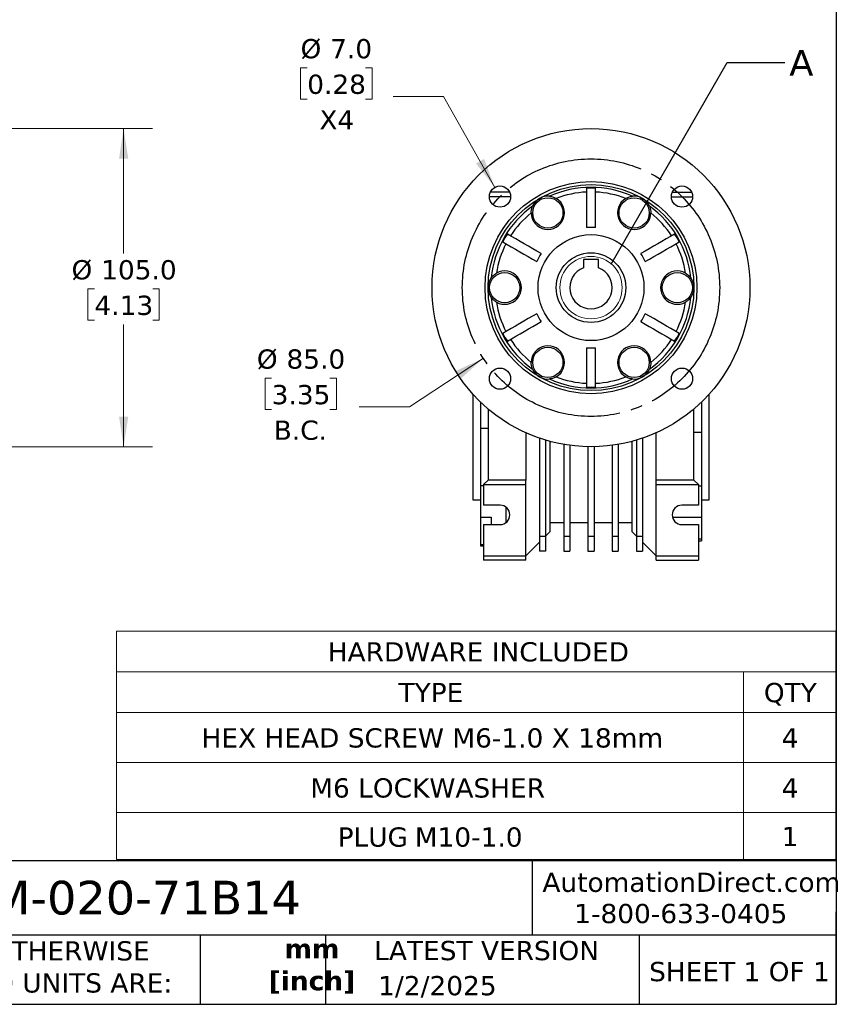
# Model space of a CAD drawing. Header units: millimetres. Extents: x 19 to 819, y 19 to 629.
# Tile 4 of 7: x 549 to 819, y 19 to 344. Entities that reach past the tile are written whole.
import ezdxf

# ---------------------------------------------------------------- set-up
doc = ezdxf.new("R2010")
doc.units = ezdxf.units.MM
doc.header["$LTSCALE"] = 3
doc.linetypes.add('SLD-Center', pattern=[19.05, 15.24, -1.27, 1.27, -1.27])
doc.linetypes.add('SLD-Solid', pattern=[0])
doc.layers.add('CENTER', color=40, linetype='SLD-Center')
doc.layers.add('TEXT', color=140, linetype='SLD-Solid', lineweight=25)
doc.styles.add('SLDTEXTSTYLE0', font='VERDANA.TTF')
doc.styles.add('SLDTEXTSTYLE1', font='VERDANAB.TTF')
doc.styles.get("Standard").update_dxf_attribs({"font": 'VERDANA.TTF'})
doc.dimstyles.new('SLDDIMSTYLE1', dxfattribs={"dimtxt": 6.474023, "dimasz": 9.906, "dimexe": 0, "dimexo": 0.0625, "dimgap": 1.618506, "dimtad": 0, "dimtih": 1, "dimtoh": 1, "dimrnd": 1e-09, "dimzin": 4, "dimdsep": 46, "dimtxsty": 'SLDTEXTSTYLE0', "dimsah": 1, "dimcen": 0, "dimadec": 0, "dimazin": 1, "dimtfac": 1, "dimtofl": 0, "dimtmove": 0, "dimatfit": 3, "dimfxl": 0, "dimfrac": 2, "dimtolj": 1, "dimtzin": 12, "dimarcsym": 0})
doc.dimstyles.new('SLDDIMSTYLE2', dxfattribs={"dimtxt": 6.474023, "dimasz": 9.906, "dimexe": 0, "dimexo": 0.0625, "dimgap": 1.618506, "dimtad": 0, "dimtih": 1, "dimtoh": 1, "dimrnd": 1e-09, "dimzin": 4, "dimdsep": 46, "dimtxsty": 'SLDTEXTSTYLE0', "dimsah": 1, "dimcen": 0.09, "dimadec": 0, "dimazin": 1, "dimtfac": 1, "dimtofl": 0, "dimtmove": 0, "dimatfit": 3, "dimfxl": 0, "dimfrac": 2, "dimtolj": 1, "dimtzin": 12, "dimarcsym": 0})
doc.dimstyles.new('SLDDIMSTYLE7', dxfattribs={"dimtxt": 0.18, "dimasz": 9.906, "dimexe": 0, "dimexo": 0.0625, "dimgap": 0, "dimtad": 0, "dimtih": 1, "dimtoh": 1, "dimdec": 0, "dimrnd": 1e-09, "dimzin": 0, "dimdsep": 46, "dimtxsty": 'Standard', "dimblk1": 'NONE', "dimblk2": 'NONE', "dimsah": 1, "dimcen": 0.09, "dimadec": 0, "dimazin": 0, "dimtfac": 9.906, "dimtdec": 0, "dimtofl": 0, "dimtmove": 0, "dimatfit": 3, "dimldrblk": 'NONE', "dimfxl": 0, "dimfrac": 2, "dimtolj": 1, "dimtzin": 0, "dimarcsym": 0})

# ---------------------------------------------------------------- blocks, each defined once
blk = doc.blocks.new('SW_TABLEANNOTATION_0')
at = {"color": 0, "linetype": 'SLD-Solid', "lineweight": 18}
for p, q in [((0, 0), (0, -13.43)), ((0, 0), (207.08, 0)), ((207.08, 0), (237.54, 0)), ((237.54, 0), (237.54, -13.43)), ((0, -13.43), (0, -26.86)), ((0, -13.43), (207.08, -13.43)), ((207.08, -13.43), (207.08, -26.86)), ((207.08, -13.43), (237.54, -13.43)), ((237.54, -13.43), (237.54, -26.86)), ((0, -26.86), (0, -43.38)), ((0, -26.86), (207.08, -26.86)), ((207.08, -26.86), (207.08, -43.38)), ((207.08, -26.86), (237.54, -26.86)), ((237.54, -26.86), (237.54, -43.38)), ((0, -43.38), (0, -59.89)), ((0, -43.38), (207.08, -43.38)), ((207.08, -43.38), (207.08, -59.89)), ((207.08, -43.38), (237.54, -43.38)), ((237.54, -43.38), (237.54, -59.89)), ((0, -59.89), (0, -75.44)), ((0, -59.89), (207.08, -59.89)), ((207.08, -59.89), (207.08, -75.44)), ((207.08, -59.89), (237.54, -59.89)), ((237.54, -59.89), (237.54, -75.44)), ((0, -75.44), (207.08, -75.44)), ((207.08, -75.44), (237.54, -75.44))]:
    blk.add_line(p, q, dxfattribs=at)
at = {"color": 0, "linetype": 'Continuous', "lineweight": 0, "char_height": 6.35, "attachment_point": 1, "style": 'SLDTEXTSTYLE0'}
for s, insert in [('HARDWARE INCLUDED', (69.73, -3.68)), ('TYPE', (93.1, -17.12)), ('QTY', (213.76, -17.12)), ('HEX HEAD SCREW M6-1.0 X 18mm', (28.05, -32.09)), ('4', (219.62, -32.09)), ('M6 LOCKWASHER ', (63.95, -48.6)), ('4', (219.62, -48.6)), ('PLUG', (73, -64.81)), ('M10-1.0', (98.47, -64.81)), ('1', (219.62, -64.64))]:
    blk.add_mtext(s, dxfattribs=dict(at, insert=insert))
blk = doc.blocks.new('_D_9')
at = {"color": 7, "linetype": 'SLD-Solid', "lineweight": 0}
for p, q in [((482.39, 308.1), (593.31, 308.1)), ((583.78, 308.1), (583.78, 266.9)), ((574.16, 255.16), (571.99, 255.16)), ((571.99, 255.16), (571.99, 244.87)), ((593.4, 255.16), (595.57, 255.16)), ((595.57, 255.16), (595.57, 244.87)), ((571.99, 244.87), (574.16, 244.87)), ((595.57, 244.87), (593.4, 244.87)), ((583.78, 203.1), (583.78, 243.42)), ((482.39, 203.1), (593.31, 203.1))]:
    blk.add_line(p, q, dxfattribs=at)
at = {"color": 7, "linetype": 'SLD-Solid', "lineweight": 18}
for points in [[(583.78, 308.1), (582.26, 298.19), (585.31, 298.19)], [(583.78, 203.1), (585.31, 213), (582.26, 213)]]:
    blk.add_solid(points, dxfattribs=at)
at = {"color": 7, "linetype": 'SLD-Solid', "lineweight": 18, "char_height": 6.35, "attachment_point": 1, "style": 'SLDTEXTSTYLE0'}
for s, insert in [('%%c', (566.58, 264.68)), ('105.0', (576.36, 264.68)), ('4.13', (574.16, 252.94))]:
    blk.add_mtext(s, dxfattribs=dict(at, insert=insert))
blk = doc.blocks.new('_D_15')
at = {"color": 7, "linetype": 'SLD-Solid', "lineweight": 0}
for p, q in [((702.6, 232.28), (678.23, 216.29)), ((632.67, 225.69), (630.5, 225.69)), ((630.5, 225.69), (630.5, 215.4)), ((651.91, 225.69), (654.08, 225.69)), ((654.08, 225.69), (654.08, 215.4)), ((630.5, 215.4), (632.67, 215.4)), ((654.08, 215.4), (651.91, 215.4)), ((678.23, 216.29), (661.56, 216.29))]:
    blk.add_line(p, q, dxfattribs=at)
at = {"color": 7, "linetype": 'SLD-Solid', "lineweight": 18}
blk.add_solid([(702.6, 232.28), (693.48, 228.12), (695.15, 225.57)], dxfattribs=at)
at = {"color": 7, "linetype": 'SLD-Solid', "lineweight": 18, "char_height": 6.35, "attachment_point": 1, "style": 'SLDTEXTSTYLE0'}
for s, insert in [('%%c', (627.78, 235.21)), ('85.0', (637.56, 235.21)), ('3.35', (632.67, 223.47)), ('B.C.', (633.35, 211.73))]:
    blk.add_mtext(s, dxfattribs=dict(at, insert=insert))
blk = doc.blocks.new('_D_16')
at = {"color": 7, "linetype": 'SLD-Solid', "lineweight": 0}
for p, q in [((644.41, 328.13), (642.24, 328.13)), ((642.24, 328.13), (642.24, 317.84)), ((663.65, 328.13), (665.82, 328.13)), ((665.82, 328.13), (665.82, 317.84)), ((689.43, 318.73), (672.76, 318.73)), ((706.36, 288.7), (689.43, 318.73)), ((642.24, 317.84), (644.41, 317.84)), ((665.82, 317.84), (663.65, 317.84))]:
    blk.add_line(p, q, dxfattribs=at)
at = {"color": 7, "linetype": 'SLD-Solid', "lineweight": 18}
blk.add_solid([(706.36, 288.7), (702.82, 298.08), (700.17, 296.58)], dxfattribs=at)
at = {"color": 7, "linetype": 'SLD-Solid', "lineweight": 18, "char_height": 6.35, "attachment_point": 1, "style": 'SLDTEXTSTYLE0'}
for s, insert in [('%%c', (642.22, 337.65)), ('7.0', (651.99, 337.65)), ('0.28', (644.41, 325.91)), ('X4', (648.44, 314.17))]:
    blk.add_mtext(s, dxfattribs=dict(at, insert=insert))
blk = doc.blocks.new('_None')

msp = doc.modelspace()

# ---------------------------------------------------------------- linework, layer by layer
for p, q in [((711.267, 287.097), (704.894, 287.097)), ((736.633, 288.478), (736.633, 288.366)), ((738.938, 288.502), (737.327, 288.502)), ((739.633, 288.366), (739.633, 288.478)), ((764.998, 287.097), (771.371, 287.097)), ((711.58, 285.597), (704.581, 285.597)), ((764.685, 285.597), (771.684, 285.597)), ((710.503, 273.281), (710.407, 273.336)), ((765.858, 273.336), (765.762, 273.281)), ((708.907, 270.738), (709.003, 270.683)), ((710.039, 272.747), (709.233, 271.352)), ((767.032, 271.352), (766.226, 272.747)), ((767.262, 270.683), (767.358, 270.738)), ((740.633, 264.897), (735.633, 264.897)), ((735.633, 264.897), (735.633, 262.135)), ((740.633, 262.135), (740.633, 264.897)), ((709.003, 240.511), (708.907, 240.456)), ((767.358, 240.456), (767.262, 240.511)), ((709.233, 239.842), (710.039, 238.447)), ((710.407, 237.858), (710.503, 237.913)), ((765.762, 237.913), (765.858, 237.858)), ((766.226, 238.447), (767.032, 239.842)), ((736.633, 222.827), (736.633, 222.716)), ((737.327, 222.692), (738.938, 222.692)), ((739.633, 222.716), (739.633, 222.827)), ((699.133, 220.451), (699.133, 185.597)), ((701.633, 217.861), (701.633, 209.217)), ((774.633, 217.861), (774.633, 207.905)), ((777.133, 185.597), (777.133, 220.451)), ((704.133, 215.594), (704.133, 192.097)), ((772.133, 192.097), (772.133, 215.594)), ((701.633, 209.217), (704.133, 209.217)), ((701.633, 209.217), (701.633, 190.212)), ((716.633, 207.701), (716.633, 192.097)), ((721.133, 205.926), (721.133, 173.597)), ((723.133, 205.285), (723.133, 173.597)), ((724.633, 175.097), (724.633, 204.862)), ((751.633, 204.862), (751.633, 175.097)), ((753.133, 205.285), (753.133, 173.597)), ((755.133, 205.926), (755.133, 173.597)), ((759.633, 192.097), (759.633, 207.701)), ((772.133, 207.905), (774.633, 207.905)), ((774.633, 207.905), (774.633, 190.077)), ((729.133, 203.874), (729.133, 173.597)), ((731.133, 203.566), (731.133, 173.597)), ((737.133, 203.106), (737.133, 173.597)), ((739.133, 203.106), (739.133, 173.597)), ((745.133, 203.566), (745.133, 173.597)), ((747.133, 203.874), (747.133, 173.597)), ((704.133, 192.097), (702.633, 190.597)), ((716.633, 192.097), (704.133, 192.097)), ((716.633, 190.597), (716.633, 192.097)), ((759.633, 190.597), (759.633, 192.097)), ((772.133, 192.097), (759.633, 192.097)), ((773.633, 190.597), (772.133, 192.097)), ((702.633, 190.212), (701.633, 190.212)), ((701.633, 190.212), (701.633, 179.835)), ((702.633, 190.597), (716.633, 190.597)), ((702.633, 190.597), (702.633, 183.797)), ((716.633, 167.097), (716.633, 190.597)), ((759.633, 167.097), (759.633, 190.597)), ((759.633, 190.597), (773.633, 190.597)), ((773.633, 190.597), (773.633, 183.797)), ((774.633, 190.077), (773.633, 190.077)), ((774.633, 190.077), (774.633, 179.819)), ((699.133, 185.597), (701.633, 185.597)), ((774.633, 185.597), (777.133, 185.597)), ((708.133, 183.797), (702.633, 183.797)), ((710.133, 178.097), (710.133, 183.095)), ((773.633, 183.797), (768.133, 183.797)), ((701.633, 179.835), (705.133, 179.835)), ((701.633, 179.835), (701.633, 170.694)), ((705.133, 179.835), (705.133, 177.397)), ((765.029, 179.819), (774.633, 179.819)), ((774.633, 179.819), (774.633, 172.563)), ((702.633, 177.397), (702.633, 167.097)), ((702.633, 177.397), (708.133, 177.397)), ((724.633, 178.097), (729.133, 178.097)), ((731.133, 178.097), (737.133, 178.097)), ((739.133, 178.097), (745.133, 178.097)), ((747.133, 178.097), (751.633, 178.097)), ((768.133, 177.397), (773.633, 177.397)), ((773.633, 177.397), (773.633, 167.097)), ((721.133, 173.597), (723.133, 173.597)), ((721.133, 173.597), (721.133, 171.597)), ((723.133, 173.597), (724.633, 175.097)), ((723.133, 173.597), (723.133, 168.597)), ((729.133, 173.597), (729.133, 168.597)), ((729.133, 173.597), (731.133, 173.597)), ((731.133, 173.597), (731.133, 168.597)), ((737.133, 173.597), (737.133, 168.597)), ((737.133, 173.597), (739.133, 173.597)), ((739.133, 173.597), (739.133, 168.597)), ((745.133, 173.597), (745.133, 168.597)), ((745.133, 173.597), (747.133, 173.597)), ((747.133, 173.597), (747.133, 168.597)), ((751.633, 175.097), (753.133, 173.597)), ((753.133, 173.597), (755.133, 173.597)), ((753.133, 173.597), (753.133, 168.597)), ((755.133, 173.597), (755.133, 171.597)), ((774.633, 172.563), (773.633, 172.563)), ((774.633, 172.563), (774.633, 172.007)), ((702.633, 170.694), (701.633, 170.694)), ((701.633, 170.694), (701.633, 170.347)), ((701.633, 170.347), (702.633, 170.347)), ((716.633, 167.097), (721.133, 171.597)), ((721.133, 171.597), (721.133, 168.597)), ((755.133, 171.597), (759.633, 167.097)), ((755.133, 171.597), (755.133, 168.597)), ((773.633, 172.007), (774.633, 172.007)), ((702.633, 167.097), (716.633, 167.097)), ((702.633, 167.097), (702.633, 165.597)), ((716.633, 165.597), (716.633, 167.097)), ((723.133, 168.597), (721.133, 168.597)), ((729.133, 168.597), (731.133, 168.597)), ((737.133, 168.597), (739.133, 168.597)), ((745.133, 168.597), (747.133, 168.597)), ((753.133, 168.597), (755.133, 168.597)), ((759.633, 167.097), (773.633, 167.097)), ((759.633, 165.597), (759.633, 167.097)), ((773.633, 167.097), (773.633, 165.597)), ((716.633, 165.597), (702.633, 165.597)), ((759.633, 165.597), (773.633, 165.597))]:
    msp.add_line(p, q)
for centre, radius in [((738.133, 255.597), 52.5), ((738.133, 255.597), 35), ((738.133, 255.597), 34), ((708.081, 285.649), 3.5), ((768.185, 285.649), 3.5), ((723.883, 280.279), 5), ((752.383, 280.279), 5), ((738.133, 255.597), 17.5), ((738.133, 255.597), 11.5), ((709.633, 255.597), 5), ((766.633, 255.597), 5), ((723.883, 230.915), 5), ((752.383, 230.915), 5), ((708.081, 225.545), 3.5), ((768.185, 225.545), 3.5)]:
    msp.add_circle(centre, radius)
at = {"color": 7, "linetype": 'SLD-Solid', "lineweight": 18}
msp.add_circle((738.133, 255.597), 10.284, dxfattribs=at)
for centre, radius, start, end in [((738.133, 255.597), 33.1, 65.62656, 114.37344), ((738.133, 255.597), 31.601, 92.72065, 111.31962), ((738.133, 255.597), 32.915, 91.40222, 92.612), ((738.133, 255.597), 32.804, 87.37915, 92.62085), ((738.133, 255.597), 32.915, 87.388, 88.59778), ((738.133, 255.597), 31.601, 68.68038, 87.27935), ((723.883, 280.279), 5.5, 180.12925, 59.87075), ((723.883, 280.279), 5.5, 120, 156.16039), ((723.883, 280.279), 5.5, 83.83961, 120), ((752.383, 280.279), 5.5, 120.12925, 359.87075), ((752.383, 280.279), 5.5, 60, 96.16039), ((752.383, 280.279), 5.5, 23.83961, 60), ((738.133, 255.597), 33.1, 125.62656, 174.37344), ((738.133, 255.597), 31.601, 128.68038, 147.27935), ((738.133, 255.597), 33.1, 5.62656, 54.37344), ((738.133, 255.597), 31.601, 32.72065, 51.31962), ((738.133, 255.597), 32.804, 147.37915, 152.62085), ((738.133, 255.597), 32.915, 147.388, 148.59778), ((738.133, 255.597), 19.9, 85.67712, 94.32288), ((738.133, 255.597), 32.804, 27.37915, 32.62085), ((738.133, 255.597), 32.915, 31.40222, 32.612), ((738.133, 255.597), 31.601, 152.72065, 171.31962), ((738.133, 255.597), 32.915, 151.40222, 152.612), ((738.133, 255.597), 31.601, 8.68038, 27.27935), ((738.133, 255.597), 32.915, 27.388, 28.59778), ((738.133, 255.597), 19.9, 145.67712, 154.32288), ((738.133, 255.597), 19.9, 25.67712, 34.32288), ((709.633, 255.597), 5.5, 240.12925, 119.87075), ((738.133, 255.597), 7, 110.92483, 69.07517), ((766.633, 255.597), 5.5, 60.12925, 299.87075), ((709.633, 255.597), 5.5, 143.83961, 180), ((766.633, 255.597), 5.5, 0, 36.16039), ((709.633, 255.597), 5.5, 180, 216.16039), ((766.633, 255.597), 5.5, 323.83961, 0), ((738.133, 255.597), 33.1, 185.62656, 234.37344), ((738.133, 255.597), 31.601, 188.68038, 207.27935), ((738.133, 255.597), 33.1, 305.62656, 354.37344), ((738.133, 255.597), 31.601, 332.72065, 351.31962), ((738.133, 255.597), 19.9, 205.67712, 214.32288), ((738.133, 255.597), 19.9, 325.67712, 334.32288), ((738.133, 255.597), 32.804, 207.37915, 212.62085), ((738.133, 255.597), 32.804, 327.37915, 332.62085), ((738.133, 255.597), 32.915, 207.388, 208.59778), ((738.133, 255.597), 32.915, 211.40222, 212.612), ((738.133, 255.597), 31.601, 212.72065, 231.31962), ((738.133, 255.597), 31.601, 308.68038, 327.27935), ((738.133, 255.597), 32.915, 327.388, 328.59778), ((738.133, 255.597), 32.915, 331.40222, 332.612), ((723.883, 230.915), 5.5, 300.12925, 179.87075), ((738.133, 255.597), 19.9, 265.67712, 274.32288), ((752.383, 230.915), 5.5, 0.12925, 239.87075), ((723.883, 230.915), 5.5, 203.83961, 240), ((752.383, 230.915), 5.5, 300, 336.16039), ((723.883, 230.915), 5.5, 240, 276.16039), ((738.133, 255.597), 33.1, 245.62656, 294.37344), ((738.133, 255.597), 31.601, 248.68038, 267.27935), ((738.133, 255.597), 31.601, 272.72065, 291.31962), ((752.383, 230.915), 5.5, 263.83961, 300), ((738.133, 255.597), 32.804, 267.37915, 272.62085), ((738.133, 255.597), 32.915, 267.388, 268.59778), ((738.133, 255.597), 32.915, 271.40222, 272.612), ((708.133, 180.597), 3.2, 270, 90), ((768.133, 180.597), 3.2, 90, 270)]:
    msp.add_arc(centre, radius, start, end)
for points in [[(736.633, 288.366), (736.633, 284.058), (736.633, 279.75), (736.633, 275.44)], [(738.938, 288.502), (738.401, 288.502), (737.864, 288.502), (737.327, 288.502)], [(739.633, 275.44), (739.633, 279.75), (739.633, 284.058), (739.633, 288.366)], [(718.383, 280.266), (718.383, 280.27), (718.383, 280.275), (718.383, 280.279)], [(757.883, 280.279), (757.883, 280.275), (757.883, 280.27), (757.883, 280.266)], [(721.698, 266.818), (717.965, 268.973), (714.234, 271.127), (710.503, 273.281)], [(765.762, 273.281), (762.031, 271.127), (758.3, 268.973), (754.567, 266.818)], [(709.003, 270.683), (712.734, 268.529), (716.465, 266.375), (720.198, 264.22)], [(756.067, 264.22), (759.8, 266.375), (763.531, 268.529), (767.262, 270.683)], [(720.198, 246.974), (716.465, 244.819), (712.734, 242.665), (709.003, 240.511)], [(710.503, 237.913), (714.234, 240.067), (717.965, 242.221), (721.698, 244.376)], [(754.567, 244.376), (758.3, 242.221), (762.031, 240.067), (765.762, 237.913)], [(767.262, 240.511), (763.531, 242.665), (759.8, 244.819), (756.067, 246.974)], [(736.633, 235.754), (736.633, 231.444), (736.633, 227.135), (736.633, 222.827)], [(739.633, 222.827), (739.633, 227.135), (739.633, 231.444), (739.633, 235.754)], [(718.383, 230.915), (718.383, 230.919), (718.383, 230.924), (718.383, 230.928)], [(757.883, 230.928), (757.883, 230.924), (757.883, 230.919), (757.883, 230.915)], [(737.327, 222.692), (737.864, 222.692), (738.401, 222.692), (738.938, 222.692)]]:
    msp.add_open_spline(points, degree=3)
for points, knots in [([(724.473, 285.747), (724.713, 285.721), (724.931, 285.682), (725.336, 285.587), (725.524, 285.531), (726.054, 285.346), (726.364, 285.198), (726.643, 285.036)], [0, 0, 0, 0, 0.25, 0.25, 0.5, 0.5, 1, 1, 1, 1]), ([(749.622, 285.036), (749.902, 285.198), (750.211, 285.346), (750.741, 285.531), (750.929, 285.587), (751.335, 285.682), (751.552, 285.721), (751.792, 285.747)], [0, 0, 0, 0, 0.5, 0.5, 0.75, 0.75, 1, 1, 1, 1]), ([(718.383, 280.279), (718.383, 280.6), (718.41, 280.94), (718.514, 281.489), (718.56, 281.679), (718.68, 282.075), (718.755, 282.282), (718.852, 282.502)], [0, 0, 0, 0, 0.5, 0.5, 0.75, 0.75, 1, 1, 1, 1]), ([(757.413, 282.502), (757.51, 282.282), (757.585, 282.075), (757.705, 281.679), (757.751, 281.489), (757.855, 280.94), (757.883, 280.6), (757.883, 280.279)], [0, 0, 0, 0, 0.25, 0.25, 0.5, 0.5, 1, 1, 1, 1]), ([(705.192, 258.842), (705.335, 259.037), (705.477, 259.206), (705.762, 259.51), (705.905, 259.645), (706.331, 260.011), (706.613, 260.205), (706.893, 260.366)], [0, 0, 0, 0, 0.25, 0.25, 0.5, 0.5, 1, 1, 1, 1]), ([(769.372, 260.366), (769.652, 260.205), (769.935, 260.011), (770.361, 259.645), (770.503, 259.51), (770.788, 259.206), (770.931, 259.037), (771.073, 258.842)], [0, 0, 0, 0, 0.5, 0.5, 0.75, 0.75, 1, 1, 1, 1]), ([(706.893, 250.828), (706.613, 250.989), (706.331, 251.183), (705.905, 251.549), (705.762, 251.684), (705.477, 251.988), (705.335, 252.157), (705.192, 252.352)], [0, 0, 0, 0, 0.5, 0.5, 0.75, 0.75, 1, 1, 1, 1]), ([(771.073, 252.352), (770.931, 252.157), (770.788, 251.988), (770.503, 251.684), (770.361, 251.549), (769.935, 251.183), (769.652, 250.989), (769.372, 250.828)], [0, 0, 0, 0, 0.25, 0.25, 0.5, 0.5, 1, 1, 1, 1]), ([(718.852, 228.692), (718.755, 228.912), (718.68, 229.119), (718.56, 229.515), (718.514, 229.705), (718.41, 230.254), (718.383, 230.593), (718.383, 230.915)], [0, 0, 0, 0, 0.25, 0.25, 0.5, 0.5, 1, 1, 1, 1]), ([(757.883, 230.915), (757.883, 230.593), (757.855, 230.254), (757.751, 229.705), (757.705, 229.515), (757.585, 229.119), (757.51, 228.912), (757.413, 228.692)], [0, 0, 0, 0, 0.5, 0.5, 0.75, 0.75, 1, 1, 1, 1]), ([(726.643, 226.158), (726.364, 225.996), (726.054, 225.848), (725.524, 225.663), (725.336, 225.607), (724.931, 225.512), (724.713, 225.473), (724.473, 225.447)], [0, 0, 0, 0, 0.5, 0.5, 0.75, 0.75, 1, 1, 1, 1]), ([(751.792, 225.447), (751.552, 225.473), (751.335, 225.512), (750.929, 225.607), (750.741, 225.663), (750.211, 225.848), (749.902, 225.996), (749.622, 226.158)], [0, 0, 0, 0, 0.25, 0.25, 0.5, 0.5, 1, 1, 1, 1])]:
    msp.add_open_spline(points, degree=3, knots=knots)
at = {"layer": 'CENTER', "linetype": 'SLD-Center'}
msp.add_circle((738.133, 255.597), 42.5, dxfattribs=at)
at = {"layer": 'TEXT'}
for p, q in [((819.15, 628.65), (819.15, 19.05)), ((819.15, 66.378), (19.05, 66.378)), ((718.726, 66.378), (718.726, 41.91)), ((819.15, 19.05), (819.15, 49.53)), ((819.15, 41.91), (19.05, 41.91)), ((609.073, 41.91), (609.073, 19.05)), ((650.436, 41.91), (650.436, 19.05)), ((754.046, 41.91), (754.046, 19.05)), ((19.05, 19.05), (819.15, 19.05))]:
    msp.add_line(p, q, dxfattribs=at)

# ---------------------------------------------------------------- block references
at = {"color": 7, "linetype": 'Continuous', "lineweight": 0}
msp.add_blockref('SW_TABLEANNOTATION_0', (581.463, 142.25), dxfattribs=at)

# ---------------------------------------------------------------- texts
at = {"color": 7, "linetype": 'SLD-Solid', "lineweight": 18, "insert": (803.629, 334.083), "char_height": 8.467, "attachment_point": 1, "style": 'SLDTEXTSTYLE0'}
msp.add_mtext('A', dxfattribs=at)
at = {"color": 179, "linetype": 'SLD-Solid', "lineweight": 18, "char_height": 6.35, "attachment_point": 1, "style": 'SLDTEXTSTYLE0'}
for s, insert in [('AutomationDirect.com', (722.085, 62.509)), ('1-800-633-0405', (732.575, 52.191))]:
    msp.add_mtext(s, dxfattribs=dict(at, insert=insert))
at = {"layer": 'TEXT'}
for s, insert, char_height, attachment_point, style in [('WGA-40M-020-71B14', (477.623, 59.822), 11.1125, 1, 'SLDTEXTSTYLE0'), ('UNLESS OTHERWISE ^JSPECIFIED UNITS ARE:', (502.824, 39.873), 6.35, 1, 'SLDTEXTSTYLE0'), ('mm^J[inch]', (645.973, 40.617), 6.35, 2, 'SLDTEXTSTYLE1'), ('LATEST VERSION', (703.656, 39.972), 6.35, 2, 'SLDTEXTSTYLE0'), ('SHEET 1 OF 1', (757.324, 33.034), 6.35, 1, 'SLDTEXTSTYLE0'), ('1/2/2025', (667.838, 28.389), 6.35, 1, 'SLDTEXTSTYLE0')]:
    msp.add_mtext(s, dxfattribs=dict(at, insert=insert, char_height=char_height, attachment_point=attachment_point, style=style))

# ---------------------------------------------------------------- dimensions: what is measured, and where the dimension line sits
at = {"color": 7, "linetype": 'SLD-Solid', "lineweight": 18}
for p1, p2, text, picture, middle in [((709.799, 282.6), (706.362, 288.698), '<>\\PX4', '_D_16', (654.031, 322.078)), ((773.666, 278.912), (702.599, 232.282), '<>\\PB.C.', '_D_15', (642.29, 219.636))]:
    dim = msp.add_diameter_dim_2p(p1=p1, p2=p2, text=text, dimstyle='SLDDIMSTYLE1', dxfattribs=at)
    dim.commit()
    dim.dimension.update_dxf_attribs({"geometry": picture, "text_midpoint": middle, "dimtype": 163})
dim = msp.add_linear_dim(base=(583.782, 203.097), p1=(478.583, 308.097), p2=(478.583, 203.097), angle=90, text='%%c<>', dimstyle='SLDDIMSTYLE2', dxfattribs=at)
dim.commit()
dim.dimension.update_dxf_attribs({"geometry": '_D_9', "text_midpoint": (583.782, 255.162), "dimtype": 160})

# ---------------------------------------------------------------- leaders
at = {"color": 7, "linetype": 'SLD-Solid', "lineweight": 18, "has_arrowhead": 0}
msp.add_leader([(744.846, 263.387), (783.079, 329.857), (802.129, 329.857)], dimstyle='SLDDIMSTYLE7', dxfattribs=at)

doc.saveas('drawing.dxf')
